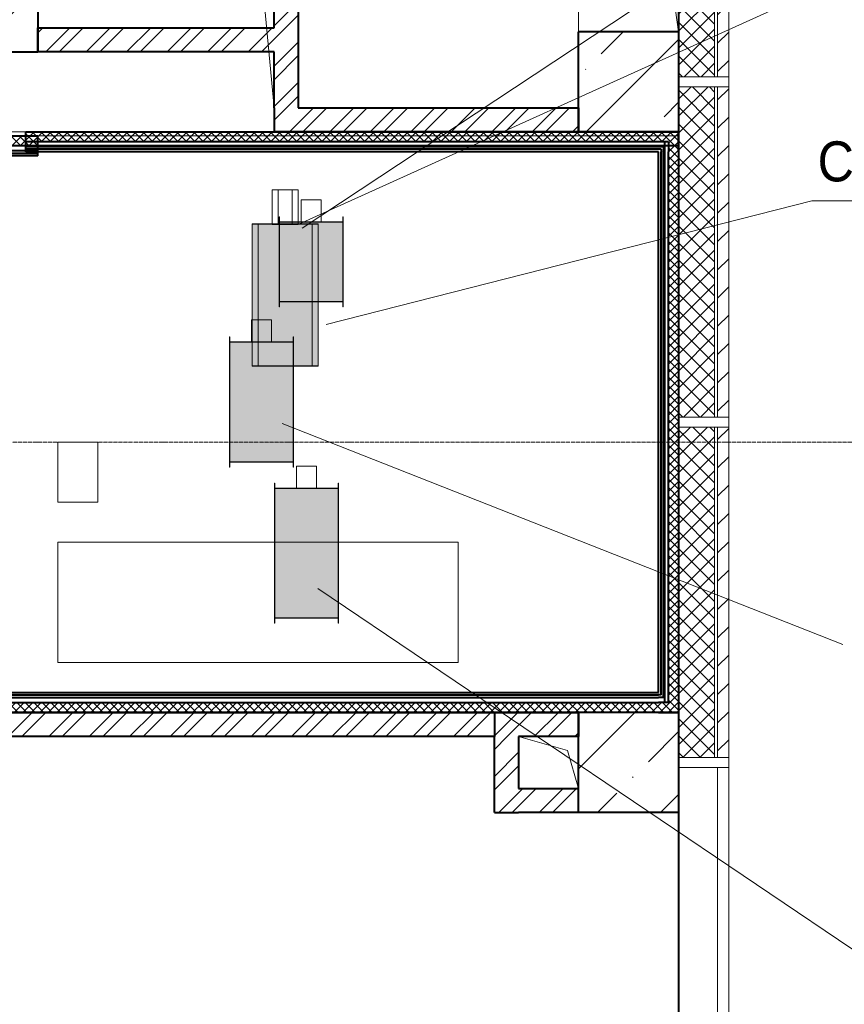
# Model space of a CAD drawing. Header units: millimetres. Extents: x 105028 to 874735, y -568483 to 191941.
# Tile 104 of 135: x 349123 to 353240, y 175980 to 180899. Entities that reach past the tile are written whole.
import ezdxf

# ---------------------------------------------------------------- set-up
doc = ezdxf.new("R2010")
doc.units = ezdxf.units.MM
for name, pattern in [('ADSK_Линия сетки', [25, 20, -2.5, 0, -2.5]), ('ADSK_Штриховая_ш3 п1_5', [4.5, 3, -1.5]), ('Штрих_3_1_5_', [4.5, 3, -1.5])]:
    doc.linetypes.add(name, pattern=pattern)
doc.layers.add('_Разделитель помещений_', color=4, linetype='ADSK_Штриховая_ш3 п1_5', lineweight=40, true_color=0x00ffff)
for name, color, linetype, lineweight in [('Арматура воздуховодов', 7, 'Continuous', 18), ('Импосты витража', 7, 'Continuous', 18), ('Марки арматуры воздуховодов', 7, 'Continuous', 20), ('Несущие колонны', 7, 'Continuous', 18), ('Оси', 7, 'Continuous', 9), ('Панели витража', 252, 'Continuous', 5), ('Перекрытия', 7, 'Continuous', 18), ('Стены', 7, 'Continuous', 18), ('Стены разрез', 7, 'Continuous', 40), ('Стены штриховка', 7, 'Continuous', 40)]:
    doc.layers.add(name, color=color, linetype=linetype, lineweight=lineweight)
doc.styles.add('Arial', font='arial.ttf', dxfattribs={"width": 0.9, "height": 700})
pattern_1 = [(45, (0, 0), (-101.0278814, 101.0278814), []), (45, (67.35, 0), (-101.0278814, 101.0278814), [])]
pattern_2 = [(45, (0, 0), (-21.213203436, 21.213203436), []), (135, (0, 0), (-21.213203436, -21.213203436), [])]
pattern_3 = [(45, (0, 0), (-314.308964, 314.308964), []), (45, (314.3, 0), (-314.308964, 314.308964), [555.625, -111.125, 3.353, -107.772])]
pattern_4 = [(45, (0, 0), (-42.42640687, 42.42640687), []), (135, (0, 0), (-42.42640687, -42.42640687), [])]
pattern_5 = [(45, (0, 0), (-70.7106781, 70.7106781), [])]

# ---------------------------------------------------------------- blocks, each defined once
blk = doc.blocks.new('135_SLK_K2_AR_rvt-1-К2_L02_5_400__Задание СС')
at = {"layer": 'Стены разрез', "lineweight": 9}
h = blk.add_hatch(dxfattribs=at)
h.set_pattern_fill('FP_1', color=256, style=0, pattern_type=2)
h.set_pattern_definition(pattern_1)
h.paths.add_polyline_path([(-12370734.2, 10008380.7), (-12370614.2, 10008380.7), (-12370614.2, 10009660.7), (-12370734.2, 10009660.7), (-12370734.2, 10008660.7)])
h = blk.add_hatch(dxfattribs=at)
h.set_pattern_fill('FP_1', color=256, style=0, pattern_type=2)
h.set_pattern_definition(pattern_1)
h.paths.add_polyline_path([(-12370734.2, 10008660.7), (-12370734.2, 10008780.7), (-12371914.2, 10008780.7), (-12371914.2, 10008660.7), (-12371130.9, 10008660.7)])
h = blk.add_hatch(dxfattribs=at)
h.set_pattern_fill('FP_1', color=256, style=0, pattern_type=2)
h.set_pattern_definition(pattern_1)
h.paths.add_polyline_path([(-12369214.2, 10008260.7), (-12369214.2, 10008380.7), (-12370734.2, 10008380.7), (-12370734.2, 10008260.7), (-12370473.1, 10008260.7)])
h = blk.add_hatch(dxfattribs=at)
h.set_pattern_fill('FP_2', color=256, style=0, pattern_type=2)
h.set_pattern_definition(pattern_2)
h.paths.add_polyline_path([(-12371914.2, 10008190.7), (-12371914.2, 10008240.7), (-12373494.2, 10008240.7), (-12373494.2, 10008190.7), (-12373104.3, 10008190.7)])
h = blk.add_hatch(dxfattribs=at)
h.set_pattern_fill('FP_2', color=256, style=0, pattern_type=2)
h.set_pattern_definition(pattern_2)
h.paths.add_polyline_path([(-12368714.2, 10008210.7), (-12368714.2, 10008260.7), (-12371974.2, 10008260.7), (-12371974.2, 10008210.7), (-12368764.2, 10008210.7)])
h = blk.add_hatch(dxfattribs=at)
h.set_pattern_fill('FP_2', color=256, style=0, pattern_type=2)
h.set_pattern_definition(pattern_2)
h.paths.add_polyline_path([(-12368714.2, 10005360.7), (-12368714.2, 10008210.7), (-12368764.2, 10008210.7), (-12368764.2, 10005360.7)])
h = blk.add_hatch(dxfattribs=at)
h.set_pattern_fill('FP_2', color=256, style=0, pattern_type=2)
h.set_pattern_definition(pattern_2)
h.paths.add_polyline_path([(-12368764.2, 10005360.7), (-12368764.2, 10005410.7), (-12375794.2, 10005410.7), (-12375794.2, 10005360.7), (-12368814.2, 10005360.7)])
h = blk.add_hatch(dxfattribs=at)
h.set_pattern_fill('FP_1', color=256, style=0, pattern_type=2)
h.set_pattern_definition(pattern_1)
h.paths.add_polyline_path([(-12369634.2, 10005240.7), (-12369634.2, 10005360.7), (-12375464.2, 10005360.7), (-12375464.2, 10005240.7), (-12370473.1, 10005240.7)])
h = blk.add_hatch(dxfattribs=at)
h.set_pattern_fill('FP_1', color=256, style=0, pattern_type=2)
h.set_pattern_definition(pattern_1)
h.paths.add_polyline_path([(-12369214.2, 10005240.7), (-12369214.2, 10005360.7), (-12369634.2, 10005360.7), (-12369634.2, 10005240.7), (-12369514.2, 10005240.7)])
h = blk.add_hatch(dxfattribs=at)
h.set_pattern_fill('FP_1', color=256, style=0, pattern_type=2)
h.set_pattern_definition(pattern_1)
h.paths.add_polyline_path([(-12369514.2, 10004860.7), (-12369514.2, 10005240.7), (-12369634.2, 10005240.7), (-12369634.2, 10004860.7)])
h = blk.add_hatch(dxfattribs=at)
h.set_pattern_fill('FP_1', color=256, style=0, pattern_type=2)
h.set_pattern_definition(pattern_1)
h.paths.add_polyline_path([(-12369514.2, 10004860.7), (-12369214.2, 10004860.7), (-12369214.2, 10004980.7), (-12369514.2, 10004980.7)])
at = {"lineweight": 18}
for p, q in [((-12370842.5, 10009536.9), (-12370734.2, 10008380.7)), ((-12368822.5, 10009536.9), (-12368714.2, 10008760.7)), ((-12369514.2, 10005240.7), (-12369269.5, 10005169.9)), ((-12369269.5, 10005169.9), (-12369214.2, 10004980.7))]:
    blk.add_line(p, q, dxfattribs=at)
at = {"layer": '_Разделитель помещений_', "linetype": 'Штрих_3_1_5_'}
for p, q in [((-12368714.2, 10009160.7), (-12368714.2, 10005360.7)), ((-12368714.2, 10008190.7), (-12371974.2, 10008190.7)), ((-12368784.2, 10008210.7), (-12368784.2, 10005410.7)), ((-12368714.2, 10004860.7), (-12368714.2, 9998560.7))]:
    blk.add_line(p, q, dxfattribs=at)
at = {"layer": 'Перекрытия'}
for p, q in [((-12375844.2, 10008260.7), (-12368714.2, 10008260.7)), ((-12368714.2, 10008260.7), (-12375844.2, 10008260.7)), ((-12373494.2, 10008240.7), (-12368714.2, 10008240.7)), ((-12368714.2, 10008240.7), (-12373494.2, 10008240.7)), ((-12368714.2, 10008260.7), (-12368714.2, 10005360.7)), ((-12368714.2, 10005360.7), (-12368714.2, 10008260.7)), ((-12368714.2, 10008240.7), (-12368714.2, 9982455.7)), ((-12368714.2, 9982455.7), (-12368714.2, 10008240.7)), ((-12368714.2, 10005360.7), (-12375844.2, 10005360.7)), ((-12375844.2, 10005360.7), (-12368714.2, 10005360.7))]:
    blk.add_line(p, q, dxfattribs=at)
at = {"layer": 'Стены'}
for p, q in [((-12370734.2, 10009660.7), (-12370734.2, 10008780.7)), ((-12370614.2, 10008380.7), (-12370614.2, 10009660.7)), ((-12370734.2, 10008780.7), (-12371914.2, 10008780.7)), ((-12371914.2, 10008660.7), (-12371914.2, 10008780.7)), ((-12371914.2, 10008660.7), (-12370734.2, 10008660.7)), ((-12370734.2, 10008660.7), (-12370734.2, 10008380.7)), ((-12370734.2, 10008260.7), (-12370734.2, 10008380.7)), ((-12369214.2, 10008380.7), (-12370614.2, 10008380.7)), ((-12369214.2, 10008380.7), (-12369214.2, 10008260.7)), ((-12371914.2, 10008240.7), (-12373494.2, 10008240.7)), ((-12368714.2, 10008260.7), (-12371974.2, 10008260.7)), ((-12371974.2, 10008160.7), (-12371974.2, 10008260.7)), ((-12371914.2, 10008240.7), (-12371914.2, 10008140.7)), ((-12370734.2, 10008260.7), (-12369214.2, 10008260.7)), ((-12368714.2, 10008260.7), (-12368714.2, 10008160.7)), ((-12373494.2, 10008140.7), (-12371914.2, 10008140.7)), ((-12371974.2, 10008160.7), (-12368814.2, 10008160.7)), ((-12368814.2, 10008160.7), (-12368814.2, 10005460.7)), ((-12368714.2, 10005360.7), (-12368714.2, 10008160.7)), ((-12368814.2, 10005460.7), (-12375744.2, 10005460.7)), ((-12375744.2, 10005360.7), (-12368814.2, 10005360.7)), ((-12369634.2, 10005360.7), (-12375464.2, 10005360.7)), ((-12369214.2, 10005360.7), (-12369634.2, 10005360.7)), ((-12369634.2, 10005240.7), (-12369634.2, 10005360.7)), ((-12369634.2, 10005360.7), (-12369634.2, 10005240.7)), ((-12369214.2, 10005360.7), (-12369214.2, 10005240.7)), ((-12368714.2, 10005360.7), (-12368814.2, 10005360.7)), ((-12375464.2, 10005240.7), (-12369634.2, 10005240.7)), ((-12369634.2, 10005240.7), (-12369634.2, 10004860.7)), ((-12369514.2, 10005240.7), (-12369214.2, 10005240.7)), ((-12369514.2, 10004980.7), (-12369514.2, 10005240.7)), ((-12369214.2, 10004980.7), (-12369514.2, 10004980.7)), ((-12369214.2, 10004980.7), (-12369214.2, 10004860.7)), ((-12369514.2, 10004860.7), (-12369634.2, 10004860.7)), ((-12369514.2, 10004860.7), (-12369214.2, 10004860.7))]:
    blk.add_line(p, q, dxfattribs=at)
at = {"layer": 'Стены разрез'}
for p, q in [((-12370734.2, 10008780.7), (-12370734.2, 10009660.7)), ((-12370614.2, 10009660.7), (-12370614.2, 10008380.7)), ((-12371914.2, 10008780.7), (-12370734.2, 10008780.7)), ((-12371914.2, 10008660.7), (-12371914.2, 10008780.7)), ((-12370734.2, 10008660.7), (-12371914.2, 10008660.7)), ((-12370734.2, 10008380.7), (-12370734.2, 10008660.7)), ((-12370734.2, 10008380.7), (-12370734.2, 10008260.7)), ((-12370614.2, 10008380.7), (-12369214.2, 10008380.7)), ((-12369214.2, 10008380.7), (-12369214.2, 10008260.7)), ((-12373494.2, 10008240.7), (-12371914.2, 10008240.7)), ((-12371974.2, 10008260.7), (-12368714.2, 10008260.7)), ((-12371974.2, 10008160.7), (-12371974.2, 10008260.7)), ((-12371914.2, 10008140.7), (-12371914.2, 10008240.7)), ((-12369214.2, 10008260.7), (-12370734.2, 10008260.7)), ((-12368714.2, 10008210.7), (-12368714.2, 10008260.7)), ((-12368714.2, 10008160.7), (-12368714.2, 10008210.7)), ((-12371914.2, 10008140.7), (-12373494.2, 10008140.7)), ((-12368814.2, 10008160.7), (-12371974.2, 10008160.7)), ((-12368814.2, 10005460.7), (-12368814.2, 10008160.7)), ((-12368714.2, 10008160.7), (-12368714.2, 10005360.7)), ((-12375744.2, 10005460.7), (-12368814.2, 10005460.7)), ((-12368814.2, 10005360.7), (-12375744.2, 10005360.7)), ((-12375464.2, 10005360.7), (-12369634.2, 10005360.7)), ((-12369634.2, 10005360.7), (-12369214.2, 10005360.7)), ((-12369634.2, 10005360.7), (-12369634.2, 10005240.7)), ((-12369634.2, 10005360.7), (-12369634.2, 10005240.7)), ((-12369214.2, 10005360.7), (-12369214.2, 10005240.7)), ((-12368814.2, 10005360.7), (-12368764.2, 10005360.7)), ((-12368764.2, 10005360.7), (-12368714.2, 10005360.7)), ((-12369634.2, 10005240.7), (-12375464.2, 10005240.7)), ((-12369634.2, 10004860.7), (-12369634.2, 10005240.7)), ((-12369214.2, 10005240.7), (-12369514.2, 10005240.7)), ((-12369514.2, 10005240.7), (-12369514.2, 10004980.7)), ((-12369514.2, 10004980.7), (-12369214.2, 10004980.7)), ((-12369214.2, 10004860.7), (-12369214.2, 10004980.7)), ((-12369634.2, 10004860.7), (-12369514.2, 10004860.7)), ((-12369214.2, 10004860.7), (-12369514.2, 10004860.7))]:
    blk.add_line(p, q, dxfattribs=at)
at = {"layer": 'Стены штриховка'}
for p, q in [((-12371914.2, 10008190.7), (-12373494.2, 10008190.7)), ((-12368764.2, 10008210.7), (-12371974.2, 10008210.7)), ((-12368789.2, 10008185.7), (-12371974.2, 10008185.7)), ((-12368789.2, 10008185.7), (-12368789.2, 10008173.2)), ((-12368764.2, 10008210.7), (-12368764.2, 10008185.7)), ((-12368764.2, 10008185.7), (-12368764.2, 10008160.7)), ((-12371914.2, 10008165.7), (-12373494.2, 10008165.7)), ((-12371914.2, 10008153.2), (-12373494.2, 10008153.2)), ((-12368801.7, 10008173.2), (-12371974.2, 10008173.2)), ((-12368801.7, 10008173.2), (-12368801.7, 10008160.7)), ((-12368801.7, 10005448.2), (-12368801.7, 10008160.7)), ((-12368789.2, 10008173.2), (-12368789.2, 10008160.7)), ((-12368789.2, 10005435.7), (-12368789.2, 10008160.7)), ((-12368764.2, 10005410.7), (-12368764.2, 10008160.7)), ((-12375744.2, 10005448.2), (-12368814.2, 10005448.2)), ((-12375744.2, 10005435.7), (-12368814.2, 10005435.7)), ((-12368801.7, 10005448.2), (-12368814.2, 10005448.2)), ((-12368801.7, 10005435.7), (-12368814.2, 10005435.7)), ((-12368789.2, 10005435.7), (-12368801.7, 10005435.7)), ((-12375744.2, 10005410.7), (-12368814.2, 10005410.7)), ((-12368789.2, 10005410.7), (-12368814.2, 10005410.7)), ((-12368764.2, 10005410.7), (-12368789.2, 10005410.7))]:
    blk.add_line(p, q, dxfattribs=at)
blk = doc.blocks.new('135_SLK_GD_KR_rvt-1-К2_L02_5_400__Задание СС')
at = {"layer": 'Оси', "color": 8, "linetype": 'ADSK_Линия сетки', "true_color": 0x808080}
blk.add_line((-12390134.6, 10006710.7), (-12363968.6, 10006710.7), dxfattribs=at)
blk = doc.blocks.new('135_SLK_K1-2-3_KR_rvt-1-К2_L02_5_400__Задание СС')
at = {"layer": 'Несущие колонны', "lineweight": 9}
h = blk.add_hatch(dxfattribs=at)
h.set_pattern_fill('FP_6', color=256, style=0, pattern_type=2)
h.set_pattern_definition(pattern_3)
h.paths.add_polyline_path([(-12368714.2, 10008260.7), (-12368714.2, 10008760.7), (-12369214.2, 10008760.7), (-12369214.2, 10008260.7), (-12369157.5, 10008260.7)])
h = blk.add_hatch(dxfattribs=at)
h.set_pattern_fill('FP_6', color=256, style=0, pattern_type=2)
h.set_pattern_definition(pattern_3)
h.paths.add_polyline_path([(-12368714.2, 10004860.7), (-12368714.2, 10005360.7), (-12369214.2, 10005360.7), (-12369214.2, 10004860.7), (-12369157.5, 10004860.7)])
at = {"layer": 'Стены разрез', "lineweight": 9}
h = blk.add_hatch(dxfattribs=at)
h.set_pattern_fill('FP_6', color=256, style=0, pattern_type=2)
h.set_pattern_definition(pattern_3)
h.paths.add_polyline_path([(-12372114.2, 10008660.7), (-12371914.2, 10008660.7), (-12371914.2, 10015360.7), (-12372114.2, 10015360.7), (-12372114.2, 10008860.7)])
at = {"layer": 'Несущие колонны', "lineweight": 40}
for p, q in [((-12368714.2, 10008760.7), (-12369214.2, 10008760.7)), ((-12369214.2, 10008260.7), (-12369214.2, 10008760.7)), ((-12368714.2, 10008760.7), (-12368714.2, 10008260.7)), ((-12368714.2, 10008260.7), (-12369214.2, 10008260.7)), ((-12368714.2, 10005360.7), (-12369214.2, 10005360.7)), ((-12369214.2, 10004860.7), (-12369214.2, 10005360.7)), ((-12368714.2, 10005360.7), (-12368714.2, 10004860.7)), ((-12368714.2, 10004860.7), (-12369214.2, 10004860.7))]:
    blk.add_line(p, q, dxfattribs=at)
at = {"layer": 'Несущие колонны'}
for p, q in [((-12368714.2, 10008760.7), (-12369214.2, 10008760.7)), ((-12369214.2, 10008260.7), (-12369214.2, 10008760.7)), ((-12368714.2, 10008760.7), (-12368714.2, 10008260.7)), ((-12368714.2, 10008260.7), (-12369214.2, 10008260.7)), ((-12368714.2, 10005360.7), (-12369214.2, 10005360.7)), ((-12369214.2, 10004860.7), (-12369214.2, 10005360.7)), ((-12368714.2, 10005360.7), (-12368714.2, 10004860.7)), ((-12368714.2, 10004860.7), (-12369214.2, 10004860.7))]:
    blk.add_line(p, q, dxfattribs=at)
at = {"layer": 'Перекрытия'}
for p, q in [((-12369214.2, 10008380.7), (-12369214.2, 10016000.7)), ((-12369214.2, 10016000.7), (-12369214.2, 10008380.7)), ((-12370614.2, 10009860.7), (-12370614.2, 10008380.7)), ((-12370614.2, 10008380.7), (-12370614.2, 10009860.7)), ((-12368714.2, 10009860.7), (-12368714.2, 9984210.7)), ((-12368714.2, 9982455.7), (-12368714.2, 10009860.7)), ((-12370614.2, 10008380.7), (-12369214.2, 10008380.7)), ((-12369214.2, 10008380.7), (-12370614.2, 10008380.7)), ((-12371614.2, 10006710.7), (-12371814.2, 10006710.7)), ((-12371814.2, 10006710.7), (-12371814.2, 10006410.7)), ((-12371814.2, 10006710.7), (-12371614.2, 10006710.7)), ((-12371814.2, 10006410.7), (-12371814.2, 10006710.7)), ((-12371614.2, 10006410.7), (-12371614.2, 10006710.7)), ((-12371614.2, 10006710.7), (-12371614.2, 10006410.7)), ((-12371814.2, 10006410.7), (-12371614.2, 10006410.7)), ((-12371614.2, 10006410.7), (-12371814.2, 10006410.7)), ((-12369814.2, 10006210.7), (-12371814.2, 10006210.7)), ((-12371814.2, 10006210.7), (-12371814.2, 10005610.7)), ((-12371814.2, 10006210.7), (-12369814.2, 10006210.7)), ((-12371814.2, 10005610.7), (-12371814.2, 10006210.7)), ((-12369814.2, 10005610.7), (-12369814.2, 10006210.7)), ((-12369814.2, 10006210.7), (-12369814.2, 10005610.7)), ((-12371814.2, 10005610.7), (-12369814.2, 10005610.7)), ((-12369814.2, 10005610.7), (-12371814.2, 10005610.7))]:
    blk.add_line(p, q, dxfattribs=at)
at = {"layer": 'Стены'}
for p, q in [((-12371914.2, 10008660.7), (-12371914.2, 10009460.7)), ((-12372114.2, 10008660.7), (-12371914.2, 10008660.7))]:
    blk.add_line(p, q, dxfattribs=at)
at = {"layer": 'Стены разрез'}
for p in [(-12371914.2, 10009660.7), (-12372114.2, 10008660.7)]:
    blk.add_line(p, (-12371914.2, 10008660.7), dxfattribs=at)
blk = doc.blocks.new('Rectangular Mullion - R_InvisibleFrame_50Wx250H-5166563-К2_L02_5_400__Задание СС')
at = {"layer": 'Импосты витража', "lineweight": 5}
for p, q in [((-25, 0), (-25, 250)), ((-25, 250), (25, 250)), ((25, 250), (25, 0)), ((25, 0), (-25, 0))]:
    blk.add_line(p, q, dxfattribs=at)
blk = doc.blocks.new('System Panel - A_PAN_Glass_Закаленное-5730272-К2_L02_5_400__Задание СС')
at = {"layer": 'Панели витража', "lineweight": 5}
for p, q in [((825, 0), (-825, 0)), ((-825, 0), (825, 0)), ((-825, -55), (-825, 0)), ((-825, -55), (-825, 0)), ((825, 0), (825, -55)), ((825, -55), (825, 0)), ((-825, -55), (825, -55)), ((825, -55), (-825, -55))]:
    blk.add_line(p, q, dxfattribs=at)
blk = doc.blocks.new('Rectangular Mullion - R_InvisibleFrame_50Wx250H-5146743-К2_L02_5_400__Задание СС')
at = {"layer": 'Импосты витража', "lineweight": 5}
for p, q in [((-12368714.2, 9996610.7), (-12368714.2, 9998310.7)), ((-12368714.2, 9996610.7), (-12368714.2, 9998310.7)), ((-12368464.2, 9998310.7), (-12368464.2, 9996610.7)), ((-12368464.2, 9996610.7), (-12368464.2, 9998310.7))]:
    blk.add_line(p, q, dxfattribs=at)
blk = doc.blocks.new('Rectangular Mullion - R_InvisibleFrame_50Wx250H-V9-К2_L02_5_400__Задание СС')
at = {"layer": 'Импосты витража', "lineweight": 5}
for p, q in [((25, 250), (-25, 250)), ((-25, 250), (-25, 0)), ((25, 250), (-25, 250)), ((-25, 0), (-25, 250)), ((25, 0), (25, 250)), ((25, 0), (25, 250)), ((-25, 0), (25, 0)), ((-25, 0), (25, 0))]:
    blk.add_line(p, q, dxfattribs=at)
blk = doc.blocks.new('Rectangular Mullion - R_InvisibleFrame_50Wx250H-5146739-К2_L02_5_400__Задание СС')
at = {"layer": 'Импосты витража', "lineweight": 5}
for p, q in [((-12368714.2, 10008510.7), (-12368714.2, 10009760.7)), ((-12368714.2, 10008510.7), (-12368714.2, 10009760.7)), ((-12368464.2, 10009760.7), (-12368464.2, 10008510.7)), ((-12368464.2, 10008510.7), (-12368464.2, 10009760.7))]:
    blk.add_line(p, q, dxfattribs=at)
blk = doc.blocks.new('135_SLK_K2_AR_FCD_rvt-1-К2_L02_5_400__Задание СС')
at = {"layer": 'Стены разрез', "lineweight": 5}
h = blk.add_hatch(dxfattribs=at)
h.set_pattern_fill('FP_23', color=256, style=0, pattern_type=2)
h.set_pattern_definition(pattern_4)
h.paths.add_polyline_path([(-12368534.2, 10008535.7), (-12368534.2, 10009735.7), (-12368714.2, 10009735.7), (-12368714.2, 10008535.7)])
h = blk.add_hatch(dxfattribs=at)
h.set_pattern_fill('FP_24', color=256, style=0, pattern_type=2)
h.set_pattern_definition(pattern_5)
h.paths.add_polyline_path([(-12368519.2, 10008535.7), (-12368464.2, 10008535.7), (-12368464.2, 10009735.7), (-12368519.2, 10009735.7)])
h = blk.add_hatch(dxfattribs=at)
h.set_pattern_fill('FP_23', color=256, style=0, pattern_type=2)
h.set_pattern_definition(pattern_4)
h.paths.add_polyline_path([(-12368534.2, 10006835.7), (-12368534.2, 10008485.7), (-12368714.2, 10008485.7), (-12368714.2, 10006835.7)])
h = blk.add_hatch(dxfattribs=at)
h.set_pattern_fill('FP_24', color=256, style=0, pattern_type=2)
h.set_pattern_definition(pattern_5)
h.paths.add_polyline_path([(-12368464.2, 10006835.7), (-12368464.2, 10008485.7), (-12368519.2, 10008485.7), (-12368519.2, 10006835.7)])
h = blk.add_hatch(dxfattribs=at)
h.set_pattern_fill('FP_23', color=256, style=0, pattern_type=2)
h.set_pattern_definition(pattern_4)
h.paths.add_polyline_path([(-12368534.2, 10005135.7), (-12368534.2, 10006785.7), (-12368714.2, 10006785.7), (-12368714.2, 10005135.7)])
h = blk.add_hatch(dxfattribs=at)
h.set_pattern_fill('FP_24', color=256, style=0, pattern_type=2)
h.set_pattern_definition(pattern_5)
h.paths.add_polyline_path([(-12368464.2, 10005135.7), (-12368464.2, 10006785.7), (-12368519.2, 10006785.7), (-12368519.2, 10005135.7)])
at = {"layer": 'Стены', "lineweight": 5}
for p, q in [((-12368714.2, 10009735.7), (-12368714.2, 10008535.7)), ((-12368714.2, 10009735.7), (-12368714.2, 10008535.7)), ((-12368714.2, 10008535.7), (-12368714.2, 10009735.7)), ((-12368464.2, 10008535.7), (-12368464.2, 10009735.7)), ((-12368464.2, 10009735.7), (-12368464.2, 10008535.7)), ((-12368464.2, 10008535.7), (-12368464.2, 10009735.7)), ((-12368464.2, 10008535.7), (-12368714.2, 10008535.7)), ((-12368464.2, 10008535.7), (-12368714.2, 10008535.7)), ((-12368464.2, 10008535.7), (-12368714.2, 10008535.7)), ((-12368714.2, 10008485.7), (-12368714.2, 10006835.7)), ((-12368714.2, 10006835.7), (-12368714.2, 10008485.7)), ((-12368714.2, 10008485.7), (-12368464.2, 10008485.7)), ((-12368464.2, 10008485.7), (-12368714.2, 10008485.7)), ((-12368714.2, 10008485.7), (-12368714.2, 10006835.7)), ((-12368714.2, 10008485.7), (-12368464.2, 10008485.7)), ((-12368464.2, 10008485.7), (-12368464.2, 10006835.7)), ((-12368464.2, 10006835.7), (-12368464.2, 10008485.7)), ((-12368464.2, 10006835.7), (-12368464.2, 10008485.7)), ((-12368464.2, 10006835.7), (-12368714.2, 10006835.7)), ((-12368464.2, 10006835.7), (-12368714.2, 10006835.7)), ((-12368464.2, 10006835.7), (-12368714.2, 10006835.7)), ((-12368714.2, 10006785.7), (-12368714.2, 10005135.7)), ((-12368714.2, 10005135.7), (-12368714.2, 10006785.7)), ((-12368714.2, 10006785.7), (-12368464.2, 10006785.7)), ((-12368464.2, 10006785.7), (-12368714.2, 10006785.7)), ((-12368714.2, 10006785.7), (-12368714.2, 10005135.7)), ((-12368714.2, 10006785.7), (-12368464.2, 10006785.7)), ((-12368464.2, 10006785.7), (-12368464.2, 10005135.7)), ((-12368464.2, 10005135.7), (-12368464.2, 10006785.7)), ((-12368464.2, 10005135.7), (-12368464.2, 10006785.7)), ((-12368464.2, 10005135.7), (-12368714.2, 10005135.7)), ((-12368464.2, 10005135.7), (-12368714.2, 10005135.7)), ((-12368464.2, 10005135.7), (-12368714.2, 10005135.7)), ((-12368714.2, 10005085.7), (-12368714.2, 10003435.7)), ((-12368714.2, 10003435.7), (-12368714.2, 10005085.7)), ((-12368714.2, 10005085.7), (-12368464.2, 10005085.7)), ((-12368464.2, 10005085.7), (-12368714.2, 10005085.7)), ((-12368464.2, 10005085.7), (-12368464.2, 10003435.7)), ((-12368464.2, 10003435.7), (-12368464.2, 10005085.7))]:
    blk.add_line(p, q, dxfattribs=at)
at = {"layer": 'Стены разрез', "lineweight": 9}
for p, q in [((-12368714.2, 10008535.7), (-12368714.2, 10009735.7)), ((-12368464.2, 10009735.7), (-12368464.2, 10008535.7)), ((-12368714.2, 10008535.7), (-12368464.2, 10008535.7)), ((-12368714.2, 10006835.7), (-12368714.2, 10008485.7)), ((-12368714.2, 10008485.7), (-12368464.2, 10008485.7)), ((-12368464.2, 10008485.7), (-12368464.2, 10006835.7)), ((-12368714.2, 10006835.7), (-12368464.2, 10006835.7)), ((-12368714.2, 10005135.7), (-12368714.2, 10006785.7)), ((-12368714.2, 10006785.7), (-12368464.2, 10006785.7)), ((-12368464.2, 10006785.7), (-12368464.2, 10005135.7)), ((-12368714.2, 10005135.7), (-12368464.2, 10005135.7))]:
    blk.add_line(p, q, dxfattribs=at)
at = {"layer": 'Стены штриховка', "lineweight": 9}
for p, q in [((-12368534.2, 10008535.7), (-12368534.2, 10009735.7)), ((-12368519.2, 10008535.7), (-12368519.2, 10009735.7)), ((-12368534.2, 10006835.7), (-12368534.2, 10008485.7)), ((-12368519.2, 10006835.7), (-12368519.2, 10008485.7)), ((-12368534.2, 10005135.7), (-12368534.2, 10006785.7)), ((-12368519.2, 10005135.7), (-12368519.2, 10006785.7))]:
    blk.add_line(p, q, dxfattribs=at)
at = {"layer": 'Импосты витража', "lineweight": 5}
for name, p in [('Rectangular Mullion - R_InvisibleFrame_50Wx250H-5146739-К2_L02_5_400__Задание СС', (0, 0)), ('Rectangular Mullion - R_InvisibleFrame_50Wx250H-5146743-К2_L02_5_400__Задание СС', (0, 10200)), ('Rectangular Mullion - R_InvisibleFrame_50Wx250H-5146743-К2_L02_5_400__Задание СС', (0, 8500)), ('Rectangular Mullion - R_InvisibleFrame_50Wx250H-5146743-К2_L02_5_400__Задание СС', (0, 6800))]:
    blk.add_blockref(name, p, dxfattribs=at)
at = {"layer": 'Импосты витража', "lineweight": 5, "extrusion": (0, 0, -1), "rotation": 270.0000000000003}
for name, p in [('Rectangular Mullion - R_InvisibleFrame_50Wx250H-5166563-К2_L02_5_400__Задание СС', (12368464.2, 10008510.7)), ('Rectangular Mullion - R_InvisibleFrame_50Wx250H-V9-К2_L02_5_400__Задание СС', (12368464.2, 10008510.7)), ('Rectangular Mullion - R_InvisibleFrame_50Wx250H-V9-К2_L02_5_400__Задание СС', (12368464.2, 10006810.7)), ('Rectangular Mullion - R_InvisibleFrame_50Wx250H-5166563-К2_L02_5_400__Задание СС', (12368464.2, 10006810.7)), ('Rectangular Mullion - R_InvisibleFrame_50Wx250H-5166563-К2_L02_5_400__Задание СС', (12368464.2, 10005110.7)), ('Rectangular Mullion - R_InvisibleFrame_50Wx250H-V9-К2_L02_5_400__Задание СС', (12368464.2, 10005110.7))]:
    blk.add_blockref(name, p, dxfattribs=at)
at = {"layer": 'Панели витража', "lineweight": 5, "rotation": 269.9999999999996}
blk.add_blockref('System Panel - A_PAN_Glass_Закаленное-5730272-К2_L02_5_400__Задание СС', (-12368464.2, 10004260.7), dxfattribs=at)
blk = doc.blocks.new('Клапан противопожарный круглый Сигмавент - Сигмавент-120-НЗ-_-SVE_МС-10549095-К2_L02_5_400__Задание СС')
at = {"layer": 'Арматура воздуховодов', "true_color": 0xdf7000}
blk.add_hatch(color=32, dxfattribs=at).paths.add_polyline_path([(-150, 355), (-150, 35.1), (15, 34.9), (15, -355), (150, -355), (150, 234.9), (-57.3, 235.1), (-57.3, 355)])
blk.add_hatch(color=32, dxfattribs=at).paths.add_polyline_path([(-150, 355), (-150, 35.1), (15, 34.9), (15, -355), (150, -355), (150, 234.9), (-57.3, 235.1), (-57.3, 355)])
at = {"layer": 'Арматура воздуховодов', "color": 32, "true_color": 0xdf7000}
for p, q in [((150, 356), (-150, 356)), ((-150, 356), (-150, -356)), ((-150, 356), (-150, -356)), ((150, 355), (-150, 355)), ((-150, -355), (-150, 355)), ((-150, -355), (-150, 355)), ((150, 355), (-150, 355)), ((-150, 355), (-150, -355)), ((-150, 355), (-150, -355)), ((150, 354), (-150, 354)), ((-150, -354), (-150, 354)), ((-150, -354), (-150, 354)), ((150, -356), (150, 356)), ((150, -356), (150, 356)), ((150, 355), (150, -355)), ((150, 355), (150, -355)), ((150, -355), (150, 355)), ((150, -355), (150, 355)), ((150, 354), (150, -354)), ((150, 354), (150, -354)), ((-150, -354), (150, -354)), ((-150, -355), (150, -355)), ((-150, -355), (150, -355)), ((-150, -356), (150, -356)), ((-50, -351.5), (-50, -525)), ((-50, -525), (-50, -351.5)), ((-50, -355), (-50, -351.5)), ((-50, -351.5), (50, -351.5)), ((50, -351.5), (-50, -351.5)), ((-50, -355), (50, -355)), ((50, -351.5), (50, -355)), ((50, -351.5), (50, -525)), ((50, -525), (50, -351.5)), ((50, -525), (-50, -525)), ((50, -525), (-50, -525))]:
    blk.add_line(p, q, dxfattribs=at)
blk = doc.blocks.new('Клапан противопожарный круглый Сигмавент - Сигмавент-120-НЗ-_-SVE_МС-10549000-К2_L02_5_400__Задание СС')
at = {"layer": 'Арматура воздуховодов'}
blk.add_hatch(color=256, dxfattribs=at).paths.add_polyline_path([(-150, 356), (-150, 355), (-119, 356)])
at = {"layer": 'Арматура воздуховодов', "true_color": 0xdf7000}
blk.add_hatch(color=32, dxfattribs=at).paths.add_polyline_path([(-150, 355), (-150, 35.1), (-119, 35.1), (-119, 355)])
blk.add_hatch(color=32, dxfattribs=at).paths.add_polyline_path([(-150, 355), (-150, 35.1), (-119, 35.1), (-119, 355)])
at = {"layer": 'Арматура воздуховодов', "color": 32, "true_color": 0xdf7000}
for p, q in [((150, 356), (-150, 356)), ((-150, 356), (-150, -356)), ((-150, 356), (-150, -356)), ((150, 355), (-150, 355)), ((-150, -355), (-150, 355)), ((-150, -355), (-150, 355)), ((150, 355), (-150, 355)), ((-150, 355), (-150, -355)), ((-150, 355), (-150, -355)), ((150, 354), (-150, 354)), ((-150, -354), (-150, 354)), ((-150, -354), (-150, 354)), ((150, -356), (150, 356)), ((150, -356), (150, 356)), ((150, 355), (150, -355)), ((150, 355), (150, -355)), ((150, -355), (150, 355)), ((150, -355), (150, 355)), ((150, 354), (150, -354)), ((150, 354), (150, -354)), ((-150, -354), (150, -354)), ((-150, -355), (150, -355)), ((-150, -355), (150, -355)), ((-150, -356), (150, -356)), ((-50, -351.5), (-50, -525)), ((-50, -525), (-50, -351.5)), ((-50, -355), (-50, -351.5)), ((-50, -351.5), (50, -351.5)), ((50, -351.5), (-50, -351.5)), ((-50, -355), (50, -355)), ((50, -351.5), (50, -355)), ((50, -351.5), (50, -525)), ((50, -525), (50, -351.5)), ((50, -525), (-50, -525)), ((50, -525), (-50, -525))]:
    blk.add_line(p, q, dxfattribs=at)
blk = doc.blocks.new('Клапан противопожарный прямоугольный Сигмавент - Сигмавент-120-НЗ-AxB-SVE_220_-10551994-К2_L02_5_400__Задание СС')
at = {"layer": 'Арматура воздуховодов'}
for points in [[(-200, -160), (200, -160), (200, 160), (-200, 160), (-200, -76.1)], [(-200.1, -160), (-200, -160), (-200.1, -76.1)]]:
    blk.add_hatch(color=256, dxfattribs=at).paths.add_polyline_path(points)
at = {"layer": 'Арматура воздуховодов', "color": 32, "true_color": 0xdf7000}
for p, q in [((-225, 158), (-225, 160)), ((-225, 158), (-225, 160)), ((-225, 160), (225, 160)), ((-225, 160), (225, 160)), ((225, 158), (-225, 158)), ((225, 158), (-225, 158)), ((-200.1, -160), (-200.1, 160)), ((-200.1, 160), (-200.1, -160)), ((-199.9, 160), (-200.1, 160)), ((-199.9, 160), (-200.1, 160)), ((200, 160), (-200, 160)), ((-200, 160), (-200, -160)), ((-200, -160), (-200, 160)), ((-200, 160), (200, 160)), ((200, 160), (-200, 160)), ((-200, 160), (-200, -160)), ((-200, -160), (-200, 160)), ((-200, 160), (200, 160)), ((-200, -158), (-200, 158)), ((-200, -158), (-200, 158)), ((-200, 158), (200, 158)), ((200, 158), (-200, 158)), ((-199.9, -160), (-199.9, 160)), ((-199.9, 160), (-199.9, -160)), ((198.5, 160), (-198.5, 160)), ((-198.5, 160), (-198.5, -160)), ((-198.5, 160), (-198.5, -160)), ((198.5, 160), (-198.5, 160)), ((198.5, 160), (198.5, -160)), ((198.5, -160), (198.5, 160)), ((199.9, -160), (199.9, 160)), ((199.9, 160), (199.9, -160)), ((200.1, 160), (199.9, 160)), ((200.1, 160), (199.9, 160)), ((200, -160), (200, 160)), ((200, 160), (200, -160)), ((200, -160), (200, 160)), ((200, 160), (200, -160)), ((200, -158), (200, 158)), ((200, 158), (200, -158)), ((200.1, -160), (200.1, 160)), ((200.1, 160), (200.1, -160)), ((225, 158), (225, 160)), ((225, 160), (225, 158)), ((200, 50), (200, -50)), ((200, -50), (200, 50)), ((200, 50), (310, 50)), ((310, 50), (200, 50)), ((310, 50), (310, -50)), ((310, -50), (310, 50)), ((310, -50), (200, -50)), ((310, -50), (200, -50)), ((-225, -160), (-225, -158)), ((-225, -160), (-225, -158)), ((-225, -158), (225, -158)), ((225, -158), (-225, -158)), ((225, -160), (-225, -160)), ((225, -160), (-225, -160)), ((-200.1, -160), (-199.9, -160)), ((-199.9, -160), (-200.1, -160)), ((200, -158), (-200, -158)), ((200, -158), (-200, -158)), ((-200, -160), (200, -160)), ((200, -160), (-200, -160)), ((-200, -160), (200, -160)), ((200, -160), (-200, -160)), ((-198.5, -160), (198.5, -160)), ((198.5, -160), (-198.5, -160)), ((199.9, -160), (200.1, -160)), ((200.1, -160), (199.9, -160)), ((225, -160), (225, -158)), ((225, -158), (225, -160))]:
    blk.add_line(p, q, dxfattribs=at)
blk = doc.blocks.new('Клапан противопожарный прямоугольный Сигмавент - Сигмавент-120-НЗ-AxB-SVE_220_-10548453-К2_L02_5_400__Задание СС')
at = {"layer": 'Арматура воздуховодов'}
blk.add_hatch(color=256, dxfattribs=at).paths.add_polyline_path([(-325, -98.9), (-325, -160), (325, -160), (325, 160), (-325, 160)])
at = {"layer": 'Арматура воздуховодов', "color": 32, "true_color": 0xdf7000}
for p, q in [((-350, 158), (-350, 160)), ((-350, 158), (-350, 160)), ((-350, 160), (350, 160)), ((-350, 160), (350, 160)), ((350, 158), (-350, 158)), ((350, 158), (-350, 158)), ((-325.1, -160), (-325.1, 160)), ((-325.1, 160), (-325.1, -160)), ((-324.9, 160), (-325.1, 160)), ((-324.9, 160), (-325.1, 160)), ((325, 160), (-325, 160)), ((-325, 160), (-325, -160)), ((-325, -160), (-325, 160)), ((-325, 160), (325, 160)), ((325, 160), (-325, 160)), ((-325, 160), (-325, -160)), ((-325, -160), (-325, 160)), ((-325, 160), (325, 160)), ((-325, -158), (-325, 158)), ((-325, -158), (-325, 158)), ((-325, 158), (325, 158)), ((325, 158), (-325, 158)), ((-324.9, -160), (-324.9, 160)), ((-324.9, 160), (-324.9, -160)), ((323.5, 160), (-323.5, 160)), ((-323.5, 160), (-323.5, -160)), ((-323.5, 160), (-323.5, -160)), ((323.5, 160), (-323.5, 160)), ((323.5, 160), (323.5, -160)), ((323.5, -160), (323.5, 160)), ((324.9, -160), (324.9, 160)), ((324.9, 160), (324.9, -160)), ((325.1, 160), (324.9, 160)), ((325.1, 160), (324.9, 160)), ((325, -160), (325, 160)), ((325, 160), (325, -160)), ((325, -160), (325, 160)), ((325, 160), (325, -160)), ((325, -158), (325, 158)), ((325, 158), (325, -158)), ((325.1, -160), (325.1, 160)), ((325.1, 160), (325.1, -160)), ((350, 158), (350, 160)), ((350, 160), (350, 158)), ((325, 50), (325, -50)), ((325, -50), (325, 50)), ((325, 50), (435, 50)), ((435, 50), (325, 50)), ((435, 50), (435, -50)), ((435, -50), (435, 50)), ((435, -50), (325, -50)), ((435, -50), (325, -50)), ((-350, -160), (-350, -158)), ((-350, -160), (-350, -158)), ((-350, -158), (350, -158)), ((350, -158), (-350, -158)), ((350, -160), (-350, -160)), ((350, -160), (-350, -160)), ((-325.1, -160), (-324.9, -160)), ((-324.9, -160), (-325.1, -160)), ((325, -158), (-325, -158)), ((325, -158), (-325, -158)), ((-325, -160), (325, -160)), ((325, -160), (-325, -160)), ((-325, -160), (325, -160)), ((325, -160), (-325, -160)), ((-323.5, -160), (323.5, -160)), ((323.5, -160), (-323.5, -160)), ((324.9, -160), (325.1, -160)), ((325.1, -160), (324.9, -160)), ((350, -160), (350, -158)), ((350, -158), (350, -160))]:
    blk.add_line(p, q, dxfattribs=at)
blk = doc.blocks.new('Клапан противопожарный прямоугольный Сигмавент - Сигмавент-120-НЗ-AxB-SVE_220_-10548911-К2_L02_5_400__Задание СС')
at = {"layer": 'Арматура воздуховодов'}
for points in [[(-300.1, -160), (-300, -160), (-300.1, 160)], [(-300, -160), (300, -159.4), (300, 160), (-300, 160)]]:
    blk.add_hatch(color=256, dxfattribs=at).paths.add_polyline_path(points)
at = {"layer": 'Арматура воздуховодов', "color": 32, "true_color": 0xdf7000}
for p, q in [((-325, 158), (-325, 160)), ((-325, 158), (-325, 160)), ((-325, 160), (325, 160)), ((-325, 160), (325, 160)), ((325, 158), (-325, 158)), ((325, 158), (-325, 158)), ((-300.1, -160), (-300.1, 160)), ((-300.1, 160), (-300.1, -160)), ((-299.9, 160), (-300.1, 160)), ((-299.9, 160), (-300.1, 160)), ((300, 160), (-300, 160)), ((-300, 160), (-300, -160)), ((-300, -160), (-300, 160)), ((-300, 160), (300, 160)), ((300, 160), (-300, 160)), ((-300, 160), (-300, -160)), ((-300, -160), (-300, 160)), ((-300, 160), (300, 160)), ((-300, -158), (-300, 158)), ((-300, -158), (-300, 158)), ((-300, 158), (300, 158)), ((300, 158), (-300, 158)), ((-299.9, -160), (-299.9, 160)), ((-299.9, 160), (-299.9, -160)), ((298.5, 160), (-298.5, 160)), ((-298.5, 160), (-298.5, -160)), ((-298.5, 160), (-298.5, -160)), ((298.5, 160), (-298.5, 160)), ((298.5, 160), (298.5, -160)), ((298.5, -160), (298.5, 160)), ((299.9, -160), (299.9, 160)), ((299.9, 160), (299.9, -160)), ((300.1, 160), (299.9, 160)), ((300.1, 160), (299.9, 160)), ((300, -160), (300, 160)), ((300, 160), (300, -160)), ((300, -160), (300, 160)), ((300, 160), (300, -160)), ((300, -158), (300, 158)), ((300, 158), (300, -158)), ((300.1, -160), (300.1, 160)), ((300.1, 160), (300.1, -160)), ((325, 158), (325, 160)), ((325, 160), (325, 158)), ((300, 50), (300, -50)), ((300, -50), (300, 50)), ((300, 50), (410, 50)), ((410, 50), (300, 50)), ((410, 50), (410, -50)), ((410, -50), (410, 50)), ((410, -50), (300, -50)), ((410, -50), (300, -50)), ((-325, -160), (-325, -158)), ((-325, -160), (-325, -158)), ((-325, -158), (325, -158)), ((325, -158), (-325, -158)), ((325, -160), (-325, -160)), ((325, -160), (-325, -160)), ((-300.1, -160), (-299.9, -160)), ((-299.9, -160), (-300.1, -160)), ((300, -158), (-300, -158)), ((300, -158), (-300, -158)), ((-300, -160), (300, -160)), ((300, -160), (-300, -160)), ((-300, -160), (300, -160)), ((300, -160), (-300, -160)), ((-298.5, -160), (298.5, -160)), ((298.5, -160), (-298.5, -160)), ((299.9, -160), (300.1, -160)), ((300.1, -160), (299.9, -160)), ((325, -160), (325, -158)), ((325, -158), (325, -160))]:
    blk.add_line(p, q, dxfattribs=at)
blk = doc.blocks.new('_Марка арматуры воздуховодов - 01 Марка _полка 45__имя системы-10000647-К2_L02_5_400__Задание СС')
at = {"layer": 'Марки арматуры воздуховодов'}
blk.add_line((0, 0), (45, 0), dxfattribs=at)

msp = doc.modelspace()

# ---------------------------------------------------------------- linework, layer by layer
at = {"layer": 'Марки арматуры воздуховодов'}
for p, q in [((350533.9, 179858), (353922.3, 182098.6)), ((350517.3, 179876.4), (353232.6, 181106.6)), ((350653.9, 179375.2), (353078.2, 179993)), ((350434, 178882.2), (353232.6, 177778)), ((350612.5, 178056.8), (353568.3, 176060.3))]:
    msp.add_line(p, q, dxfattribs=at)

# ---------------------------------------------------------------- block references
at = {"lineweight": 5}
for name in ['135_SLK_GD_KR_rvt-1-К2_L02_5_400__Задание СС', '135_SLK_K2_AR_FCD_rvt-1-К2_L02_5_400__Задание СС', '135_SLK_K1-2-3_KR_rvt-1-К2_L02_5_400__Задание СС', '135_SLK_K2_AR_rvt-1-К2_L02_5_400__Задание СС']:
    msp.add_blockref(name, (12721127.3, -9827922.2), dxfattribs=at)
at = {"layer": 'Арматура воздуховодов', "color": 32, "true_color": 0xdf7000}
for name, p, rotation in [('Клапан противопожарный круглый Сигмавент - Сигмавент-120-НЗ-_-SVE_МС-10549095-К2_L02_5_400__Задание СС', (350433.1, 179523.6), 180), ('Клапан противопожарный круглый Сигмавент - Сигмавент-120-НЗ-_-SVE_МС-10549000-К2_L02_5_400__Задание СС', (350464.1, 179523.6), 180), ('Клапан противопожарный прямоугольный Сигмавент - Сигмавент-120-НЗ-AxB-SVE_220_-10551994-К2_L02_5_400__Задание СС', (350578.1, 179688.6), 90), ('Клапан противопожарный прямоугольный Сигмавент - Сигмавент-120-НЗ-AxB-SVE_220_-10548911-К2_L02_5_400__Задание СС', (350330.3, 178988.6), 90), ('Клапан противопожарный прямоугольный Сигмавент - Сигмавент-120-НЗ-AxB-SVE_220_-10548453-К2_L02_5_400__Задание СС', (350555.3, 178233.6), 90)]:
    msp.add_blockref(name, p, dxfattribs=dict(at, rotation=rotation))
at = {"layer": 'Марки арматуры воздуховодов', "xscale": 99.99999999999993, "yscale": 99.99999999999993, "zscale": 99.99999999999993}
msp.add_blockref('_Марка арматуры воздуховодов - 01 Марка _полка 45__имя системы-10000647-К2_L02_5_400__Задание СС', (353078.2, 179993), dxfattribs=at)

# ---------------------------------------------------------------- texts
at = {"layer": 'Марки арматуры воздуховодов', "lineweight": 9, "insert": (353107.1, 180290.8), "char_height": 200, "width": 1471.898, "attachment_point": 1, "style": 'Arial'}
msp.add_mtext('Сигмавент', dxfattribs=at)

doc.saveas('drawing.dxf')
